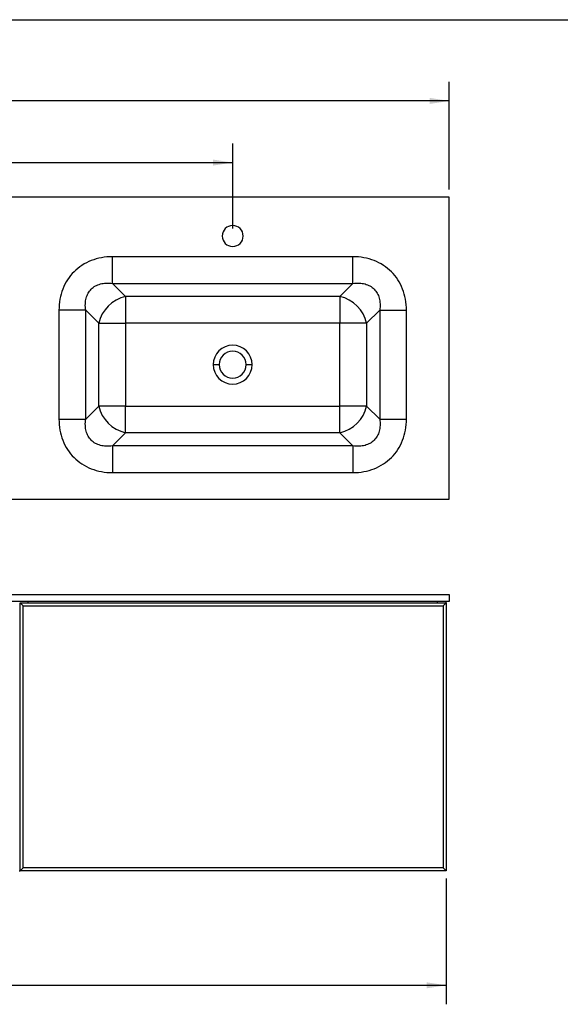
# Model space of a CAD drawing. Header units: millimetres. Extents: x 3 to 415, y 5 to 292.
# Tile 4 of 5: x 203 to 293, y 128 to 292. Entities that reach past the tile are written whole.
import ezdxf

# ---------------------------------------------------------------- set-up
doc = ezdxf.new("R2010")
doc.units = ezdxf.units.MM
doc.layers.add('FORMAT', color=179, linetype='Continuous')
doc.styles.add('SLDTEXTSTYLE0', font='TXT', dxfattribs={"width": 0.75})
doc.dimstyles.new('SLDDIMSTYLE0', dxfattribs={"dimtxt": 3.5, "dimasz": 3.302, "dimexe": 0, "dimexo": 0.0625, "dimgap": 0.875, "dimtad": 1, "dimlfac": 10, "dimrnd": 1e-09, "dimzin": 12, "dimdsep": 46, "dimtxsty": 'SLDTEXTSTYLE0', "dimsah": 1, "dimcen": 0.09, "dimadec": 0, "dimazin": 3, "dimtfac": 1, "dimtdec": 0, "dimtofl": 0, "dimtmove": 0, "dimatfit": 3, "dimfxl": 0, "dimfrac": 2, "dimtolj": 1, "dimtzin": 12, "dimarcsym": 0})

# ---------------------------------------------------------------- blocks, each defined once
blk = doc.blocks.new('_D')
at = {"layer": 'FORMAT'}
for p, q in [((90.57, 263.86), (90.57, 281.84)), ((274.37, 263.86), (274.37, 281.84)), ((274.37, 278.67), (90.57, 278.67))]:
    blk.add_line(p, q, dxfattribs=at)
for points in [[(90.57, 278.67), (93.88, 278.16), (93.88, 279.18)], [(274.37, 278.67), (271.07, 279.18), (271.07, 278.16)]]:
    blk.add_solid(points, dxfattribs=at)
at = {"layer": 'FORMAT', "insert": (151.29, 283.18), "char_height": 3.5, "attachment_point": 1, "style": 'SLDTEXTSTYLE0'}
blk.add_mtext('1838', dxfattribs=at)
blk = doc.blocks.new('_D_4')
at = {"layer": 'FORMAT'}
for p, q in [((126.77, 257.36), (126.77, 271.54)), ((238.17, 257.36), (238.17, 271.54)), ((126.77, 268.36), (238.17, 268.36))]:
    blk.add_line(p, q, dxfattribs=at)
for points in [[(126.77, 268.36), (130.08, 267.86), (130.08, 268.87)], [(238.17, 268.36), (234.87, 268.87), (234.87, 267.86)]]:
    blk.add_solid(points, dxfattribs=at)
at = {"layer": 'FORMAT', "insert": (182.88, 272.88), "char_height": 3.5, "attachment_point": 1, "style": 'SLDTEXTSTYLE0'}
blk.add_mtext('1114', dxfattribs=at)
blk = doc.blocks.new('_D_6')
at = {"layer": 'FORMAT'}
for p, q in [((91.07, 148.73), (91.07, 127.69)), ((273.87, 148.73), (273.87, 127.69)), ((91.07, 130.87), (273.87, 130.87))]:
    blk.add_line(p, q, dxfattribs=at)
for points in [[(91.07, 130.87), (94.38, 130.36), (94.38, 131.37)], [(273.87, 130.87), (270.57, 131.37), (270.57, 130.36)]]:
    blk.add_solid(points, dxfattribs=at)
at = {"layer": 'FORMAT', "insert": (174.34, 135.38), "char_height": 3.5, "attachment_point": 1, "style": 'SLDTEXTSTYLE0'}
blk.add_mtext('1828', dxfattribs=at)

msp = doc.modelspace()

# ---------------------------------------------------------------- linework, layer by layer
at = {"color": 7, "linetype": 'Continuous', "lineweight": 25}
for p, q in [((274.3743, 262.5923), (90.5743, 262.5923)), ((274.3743, 212.0923), (274.3743, 262.5923)), ((258.2702, 252.6325), (218.0784, 252.6325)), ((218.0784, 248.1603), (220.2645, 245.9742)), ((218.0784, 248.1603), (258.2702, 248.1603)), ((258.2702, 248.1603), (256.0842, 245.9742)), ((256.0842, 245.9742), (220.2645, 245.9742)), ((220.2645, 245.9742), (220.2645, 241.5021)), ((256.0842, 245.9742), (256.0842, 241.5021)), ((209.1342, 243.6882), (209.1342, 225.4964)), ((215.7924, 241.5021), (213.6063, 243.6882)), ((213.6063, 225.4964), (213.6063, 243.6882)), ((262.7424, 243.6882), (260.5563, 241.5021)), ((262.7424, 243.6882), (262.7424, 225.4964)), ((267.2145, 225.4964), (267.2145, 243.6882)), ((215.7924, 227.6825), (215.7924, 241.5021)), ((215.7924, 241.5021), (220.2645, 241.5021)), ((220.2645, 241.5021), (220.2645, 227.6825)), ((256.0842, 241.5021), (220.2645, 241.5021)), ((260.5563, 241.5021), (256.0842, 241.5021)), ((256.0842, 227.6825), (256.0842, 241.5021)), ((260.5563, 241.5021), (260.5563, 227.6825)), ((234.9243, 234.5923), (235.9243, 234.5923)), ((240.4243, 234.5923), (241.4243, 234.5923)), ((213.6063, 225.4964), (215.7924, 227.6825)), ((220.2645, 227.6825), (215.7924, 227.6825)), ((220.2645, 223.2103), (220.2645, 227.6825)), ((220.2645, 227.6825), (256.0842, 227.6825)), ((256.0842, 223.2103), (256.0842, 227.6825)), ((260.5563, 227.6825), (256.0842, 227.6825)), ((260.5563, 227.6825), (262.7424, 225.4964)), ((220.2645, 223.2103), (218.0784, 221.0242)), ((256.0842, 223.2103), (220.2645, 223.2103)), ((258.2702, 221.0242), (256.0842, 223.2103)), ((258.2702, 221.0242), (218.0784, 221.0242)), ((218.0784, 216.5521), (258.2702, 216.5521)), ((90.5743, 212.0923), (274.3743, 212.0923)), ((90.5743, 196.2003), (274.3743, 196.2003)), ((274.3743, 196.2003), (274.3743, 195.0003)), ((274.3743, 195.0003), (90.5743, 195.0003)), ((202.6743, 150.0003), (202.6743, 194.8003)), ((203.1743, 194.3003), (202.6743, 194.8003)), ((202.6743, 194.8003), (273.8743, 194.8003)), ((203.1743, 150.5003), (203.1743, 194.3003)), ((203.1743, 194.3003), (273.3743, 194.3003)), ((203.9743, 194.8003), (203.9743, 195.0003)), ((272.3743, 195.0003), (272.3743, 194.8003)), ((273.8743, 194.8003), (273.3743, 194.3003)), ((273.3743, 194.3003), (273.3743, 150.5003)), ((273.8743, 194.8003), (273.8743, 195.0003)), ((273.8743, 194.8003), (273.8743, 150.0003)), ((202.4743, 150.0003), (202.6743, 150.0003)), ((203.1743, 150.5003), (202.6743, 150.0003)), ((273.8743, 150.0003), (202.6743, 150.0003)), ((273.3743, 150.5003), (203.1743, 150.5003)), ((273.8743, 150.0003), (273.3743, 150.5003))]:
    msp.add_line(p, q, dxfattribs=at)
for centre, radius, start, end in [((238.1743, 256.0923), 1.75, 90, 180), ((238.1743, 256.0923), 1.75, 0, 90), ((238.1743, 256.0923), 1.75, 180, 0), ((221.5173, 240.2493), 5.8604, 102.34345, 167.65655), ((254.8314, 240.2493), 5.8604, 12.34345, 77.65655), ((238.1743, 234.5923), 3.25, 0, 180), ((238.1743, 234.5923), 2.25, 0, 180), ((238.1743, 234.5923), 3.25, 180, 0), ((238.1743, 234.5923), 2.25, 180, 0), ((221.5173, 228.9352), 5.8604, 192.34345, 257.65655), ((254.8314, 228.9352), 5.8604, 282.34345, 347.65655)]:
    msp.add_arc(centre, radius, start, end, dxfattribs=at)
for points, knots in [([(218.0784, 252.6325), (217.4534, 252.6324), (216.8392, 252.5777), (215.6509, 252.3603), (215.0766, 252.1978), (213.9847, 251.7694), (213.4671, 251.5037), (212.5036, 250.8769), (212.0577, 250.5158), (211.2507, 249.7089), (210.8897, 249.263), (210.2629, 248.2995), (209.9972, 247.7818), (209.5688, 246.69), (209.4062, 246.1157), (209.1889, 244.9273), (209.1342, 244.3132), (209.1342, 243.6882)], [0, 0, 0, 0, 0.125, 0.125, 0.25, 0.25, 0.375, 0.375, 0.5, 0.5, 0.625, 0.625, 0.75, 0.75, 0.875, 0.875, 1, 1, 1, 1]), ([(218.0784, 248.1603), (218.0784, 248.3666), (218.0784, 248.6304), (218.0784, 249.2528), (218.0784, 249.6114), (218.0784, 250.3962), (218.0784, 250.8224), (218.0784, 251.7099), (218.0784, 252.1711), (218.0784, 252.6325)], [0, 0, 0, 0, 0.25, 0.25, 0.5, 0.5, 0.75, 0.75, 1, 1, 1, 1]), ([(267.2145, 243.6882), (267.2145, 244.3132), (267.1598, 244.9273), (266.9424, 246.1157), (266.7798, 246.69), (266.3514, 247.7818), (266.0858, 248.2995), (265.459, 249.263), (265.0979, 249.7089), (264.2909, 250.5158), (263.845, 250.8769), (262.8816, 251.5037), (262.3639, 251.7694), (261.272, 252.1978), (260.6978, 252.3603), (259.5094, 252.5777), (258.8953, 252.6324), (258.2702, 252.6325)], [0, 0, 0, 0, 0.125, 0.125, 0.25, 0.25, 0.375, 0.375, 0.5, 0.5, 0.625, 0.625, 0.75, 0.75, 0.875, 0.875, 1, 1, 1, 1]), ([(258.2702, 248.1603), (258.2702, 248.3666), (258.2702, 248.6304), (258.2702, 249.2528), (258.2702, 249.6114), (258.2702, 250.3962), (258.2702, 250.8224), (258.2702, 251.7099), (258.2702, 252.1711), (258.2702, 252.6325)], [0, 0, 0, 0, 0.25, 0.25, 0.5, 0.5, 0.75, 0.75, 1, 1, 1, 1]), ([(213.6063, 243.6882), (213.5542, 244.0528), (213.5349, 244.4065), (213.5627, 245.0816), (213.6097, 245.403), (213.7686, 246.0042), (213.8804, 246.2841), (214.1658, 246.7939), (214.3392, 247.0239), (214.7427, 247.4273), (214.9727, 247.6008), (215.4825, 247.8862), (215.7624, 247.998), (216.3636, 248.1569), (216.685, 248.2039), (217.3601, 248.2317), (217.7138, 248.2124), (218.0784, 248.1603)], [0, 0, 0, 0, 0.125, 0.125, 0.25, 0.25, 0.375, 0.375, 0.5, 0.5, 0.625, 0.625, 0.75, 0.75, 0.875, 0.875, 1, 1, 1, 1]), ([(258.2702, 248.1603), (258.6348, 248.2124), (258.9885, 248.2317), (259.6636, 248.2039), (259.9851, 248.1569), (260.5863, 247.998), (260.8661, 247.8862), (261.3759, 247.6008), (261.6059, 247.4273), (262.0094, 247.0239), (262.1829, 246.7939), (262.4682, 246.2841), (262.58, 246.0042), (262.739, 245.403), (262.7859, 245.0816), (262.8137, 244.4065), (262.7944, 244.0528), (262.7424, 243.6882)], [0, 0, 0, 0, 0.125, 0.125, 0.25, 0.25, 0.375, 0.375, 0.5, 0.5, 0.625, 0.625, 0.75, 0.75, 0.875, 0.875, 1, 1, 1, 1]), ([(213.6063, 243.6882), (213.4, 243.6882), (213.1362, 243.6882), (212.5138, 243.6882), (212.1552, 243.6882), (211.3704, 243.6882), (210.9442, 243.6882), (210.0567, 243.6882), (209.5955, 243.6882), (209.1342, 243.6882)], [0, 0, 0, 0, 0.25, 0.25, 0.5, 0.5, 0.75, 0.75, 1, 1, 1, 1]), ([(209.1342, 225.4964), (209.1342, 224.8713), (209.1889, 224.2572), (209.4062, 223.0688), (209.5688, 222.4946), (209.9972, 221.4027), (210.2629, 220.885), (210.8897, 219.9215), (211.2507, 219.4757), (212.0577, 218.6687), (212.5036, 218.3077), (213.4671, 217.6808), (213.9847, 217.4152), (215.0766, 216.9868), (215.6509, 216.8242), (216.8392, 216.6068), (217.4534, 216.5521), (218.0784, 216.5521)], [0, 0, 0, 0, 0.125, 0.125, 0.25, 0.25, 0.375, 0.375, 0.5, 0.5, 0.625, 0.625, 0.75, 0.75, 0.875, 0.875, 1, 1, 1, 1]), ([(209.1342, 225.4964), (209.5955, 225.4964), (210.0567, 225.4964), (210.9442, 225.4964), (211.3704, 225.4964), (212.1552, 225.4964), (212.5138, 225.4964), (213.1362, 225.4964), (213.4, 225.4964), (213.6063, 225.4964)], [0, 0, 0, 0, 0.25, 0.25, 0.5, 0.5, 0.75, 0.75, 1, 1, 1, 1]), ([(218.0784, 221.0243), (217.7138, 220.9722), (217.3601, 220.9529), (216.685, 220.9807), (216.3636, 221.0276), (215.7624, 221.1866), (215.4825, 221.2984), (214.9727, 221.5838), (214.7427, 221.7572), (214.3392, 222.1607), (214.1658, 222.3907), (213.8804, 222.9005), (213.7686, 223.1803), (213.6097, 223.7815), (213.5627, 224.103), (213.5349, 224.7781), (213.5542, 225.1318), (213.6063, 225.4964)], [0, 0, 0, 0, 0.125, 0.125, 0.25, 0.25, 0.375, 0.375, 0.5, 0.5, 0.625, 0.625, 0.75, 0.75, 0.875, 0.875, 1, 1, 1, 1]), ([(262.7424, 225.4964), (262.7944, 225.1318), (262.8137, 224.7781), (262.7859, 224.103), (262.739, 223.7815), (262.58, 223.1803), (262.4682, 222.9005), (262.1829, 222.3907), (262.0094, 222.1607), (261.6059, 221.7572), (261.3759, 221.5838), (260.8661, 221.2984), (260.5863, 221.1866), (259.9851, 221.0276), (259.6636, 220.9807), (258.9885, 220.9529), (258.6348, 220.9722), (258.2702, 221.0243)], [0, 0, 0, 0, 0.125, 0.125, 0.25, 0.25, 0.375, 0.375, 0.5, 0.5, 0.625, 0.625, 0.75, 0.75, 0.875, 0.875, 1, 1, 1, 1]), ([(258.2702, 216.5521), (258.8953, 216.5521), (259.5094, 216.6068), (260.6978, 216.8242), (261.272, 216.9868), (262.3639, 217.4152), (262.8816, 217.6808), (263.845, 218.3077), (264.2909, 218.6687), (265.0979, 219.4757), (265.459, 219.9215), (266.0858, 220.885), (266.3514, 221.4027), (266.7798, 222.4946), (266.9424, 223.0688), (267.1598, 224.2572), (267.2145, 224.8713), (267.2145, 225.4964)], [0, 0, 0, 0, 0.125, 0.125, 0.25, 0.25, 0.375, 0.375, 0.5, 0.5, 0.625, 0.625, 0.75, 0.75, 0.875, 0.875, 1, 1, 1, 1]), ([(262.7424, 225.4964), (262.9487, 225.4964), (263.2124, 225.4964), (263.8348, 225.4964), (264.1934, 225.4964), (264.9783, 225.4964), (265.4044, 225.4964), (266.2919, 225.4964), (266.7532, 225.4964), (267.2145, 225.4964)], [0, 0, 0, 0, 0.25, 0.25, 0.5, 0.5, 0.75, 0.75, 1, 1, 1, 1]), ([(218.0784, 221.0242), (218.0784, 220.8179), (218.0784, 220.5542), (218.0784, 219.9318), (218.0784, 219.5732), (218.0784, 218.7884), (218.0784, 218.3622), (218.0784, 217.4747), (218.0784, 217.0134), (218.0784, 216.5521)], [0, 0, 0, 0, 0.25, 0.25, 0.5, 0.5, 0.75, 0.75, 1, 1, 1, 1]), ([(258.2702, 221.0243), (258.2702, 220.818), (258.2702, 220.5542), (258.2702, 219.9318), (258.2702, 219.5732), (258.2702, 218.7884), (258.2702, 218.3622), (258.2702, 217.4747), (258.2702, 217.0134), (258.2702, 216.5521)], [0, 0, 0, 0, 0.25, 0.25, 0.5, 0.5, 0.75, 0.75, 1, 1, 1, 1])]:
    msp.add_open_spline(points, degree=3, knots=knots, dxfattribs=at)
msp.add_open_spline([(262.7424, 243.6882), (262.8111, 243.6882), (262.9614, 243.6882), (263.2229, 243.6882), (263.5184, 243.6882), (263.8453, 243.6882), (264.2009, 243.6882), (264.5821, 243.6882), (264.9857, 243.6882), (265.4083, 243.6882), (265.8462, 243.6882), (266.2958, 243.6882), (266.7532, 243.6882), (267.0607, 243.6882), (267.2145, 243.6882)], degree=3, dxfattribs=at)
at = {"layer": 'FORMAT'}
msp.add_line((2.9641, 292.2451), (415.2814, 292.2451), dxfattribs=at)

# ---------------------------------------------------------------- dimensions: what is measured, and where the dimension line sits
for base, p1, p2, picture, middle in [((90.5743, 278.6698), (274.3743, 262.5923), (90.5743, 262.5923), '_D', (156.4604, 278.6698)), ((238.1743, 268.3637), (126.7743, 256.0923), (238.1743, 256.0923), '_D_4', (188.0544, 268.3637))]:
    dim = msp.add_linear_dim(base=base, p1=p1, p2=p2, dimstyle='SLDDIMSTYLE0', dxfattribs=at)
    dim.commit()
    dim.dimension.update_dxf_attribs({"geometry": picture, "text_midpoint": middle, "dimtype": 160})
dim = msp.add_linear_dim(base=(273.8743, 130.8664), p1=(91.0743, 150.0003), p2=(273.8743, 150.0003), angle=0, dimstyle='SLDDIMSTYLE0', dxfattribs=at)
dim.commit()
dim.dimension.update_dxf_attribs({"geometry": '_D_6', "text_midpoint": (179.5133, 130.8664), "dimtype": 160})

doc.saveas('drawing.dxf')
